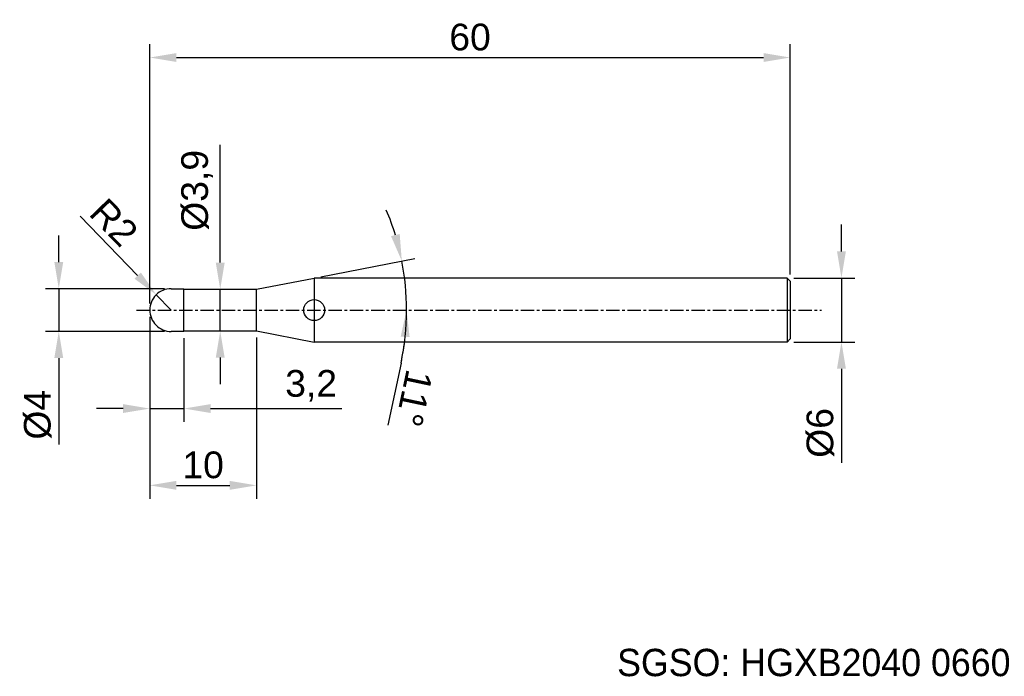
# Model space of a CAD drawing. Header units: millimetres. Extents: x 7887.1 to 7979.4, y 6083.5 to 6145.
import ezdxf
from ezdxf.enums import TextEntityAlignment as Align

# ---------------------------------------------------------------- set-up
doc = ezdxf.new("R2010")
doc.units = ezdxf.units.MM
doc.linetypes.add('CENTER', pattern=[2, 1.25, -0.25, 0.25, -0.25])
for name, color, linetype, lineweight in [('SK1', 4, 'Continuous', 25), ('SK4', 2, 'Continuous', 25), ('SK6', 5, 'Continuous', 25)]:
    doc.layers.add(name, color=color, linetype=linetype, lineweight=lineweight)
doc.styles.add('MS PGothic', font='txt')
doc.styles.get("Standard").update_dxf_attribs({"font": 'arial.ttf'})
doc.dimstyles.new('ISO-25', dxfattribs={"dimtxt": 2.5, "dimasz": 2.5, "dimexe": 1.25, "dimexo": 0.625, "dimtad": 1, "dimtxsty": 'Standard', "dimcen": 2.5, "dimadec": 0, "dimazin": 0, "dimtfac": 1, "dimtmove": 0, "dimatfit": 3, "dimfxl": 1, "dimarcsym": 0})

# ---------------------------------------------------------------- blocks, each defined once
blk = doc.blocks.new('*D101')
at = {"color": 0, "linetype": 'ByBlock', "lineweight": -2, "transparency": 16777216}
for p, q in [((7964.1, 6123.27), (7964.1, 6125.77)), ((7959.632, 6120.77), (7965.35, 6120.77)), ((7964.1, 6120.77), (7964.1, 6114.77)), ((7959.632, 6114.77), (7965.35, 6114.77)), ((7964.1, 6112.27), (7964.1, 6103.465))]:
    blk.add_line(p, q, dxfattribs=at)
at = {"color": 0, "linetype": 'ByBlock', "transparency": 16777216}
for points in [[(7963.683, 6123.27), (7964.517, 6123.27), (7964.1, 6120.77)], [(7963.683, 6112.27), (7964.517, 6112.27), (7964.1, 6114.77)]]:
    blk.add_solid(points, dxfattribs=at)
at = {"layer": 'Defpoints', "color": 0, "linetype": 'ByBlock', "transparency": 16777216}
for p in [(7959.007, 6120.77), (7959.007, 6114.77), (7964.1, 6114.77)]:
    blk.add_point(p, dxfattribs=at)
at = {"color": 0, "linetype": 'ByBlock', "transparency": 16777216, "insert": (7962.129, 6106.269), "char_height": 2.5, "attachment_point": 5, "rotation": 90}
blk.add_mtext('{\\fArial|b0|i0|c134|p34;%%C}6', dxfattribs=at)
blk = doc.blocks.new('*D102')
at = {"color": 0, "linetype": 'ByBlock', "lineweight": -2, "transparency": 16777216}
for p, q in [((7899.307, 6118.395), (7899.307, 6142.671)), ((7959.307, 6121.095), (7959.307, 6142.671)), ((7901.807, 6141.421), (7956.807, 6141.421))]:
    blk.add_line(p, q, dxfattribs=at)
at = {"color": 0, "linetype": 'ByBlock', "transparency": 16777216}
for points in [[(7901.807, 6141.838), (7901.807, 6141.005), (7899.307, 6141.421)], [(7956.807, 6141.838), (7956.807, 6141.005), (7959.307, 6141.421)]]:
    blk.add_solid(points, dxfattribs=at)
at = {"layer": 'Defpoints', "color": 0, "linetype": 'ByBlock', "transparency": 16777216}
for p in [(7959.307, 6141.421), (7959.307, 6120.47), (7899.307, 6117.77)]:
    blk.add_point(p, dxfattribs=at)
at = {"color": 0, "linetype": 'ByBlock', "transparency": 16777216, "insert": (7929.307, 6143.323), "char_height": 2.5, "attachment_point": 5}
blk.add_mtext('60', dxfattribs=at)
blk = doc.blocks.new('*D103')
at = {"color": 0, "linetype": 'ByBlock', "lineweight": -2, "transparency": 16777216}
for p, q in [((7892.774, 6126.567), (7898.174, 6121)), ((7901.307, 6117.77), (7899.915, 6119.206))]:
    blk.add_line(p, q, dxfattribs=at)
at = {"color": 0, "linetype": 'ByBlock', "transparency": 16777216}
blk.add_solid([(7898.473, 6121.29), (7897.875, 6120.71), (7899.915, 6119.206)], dxfattribs=at)
at = {"layer": 'Defpoints', "color": 0, "linetype": 'ByBlock', "transparency": 16777216}
for p in [(7899.915, 6119.206), (7901.307, 6117.77)]:
    blk.add_point(p, dxfattribs=at)
at = {"color": 0, "linetype": 'ByBlock', "transparency": 16777216, "insert": (7895.953, 6125.99), "char_height": 2.5, "attachment_point": 5, "rotation": 314.12969}
blk.add_mtext('R2', dxfattribs=at)
blk = doc.blocks.new('*D104')
at = {"color": 0, "linetype": 'ByBlock', "lineweight": -2, "transparency": 16777216}
for p, q in [((7899.307, 6117.145), (7899.307, 6107.299)), ((7902.507, 6115.145), (7902.507, 6107.299)), ((7896.807, 6108.549), (7894.307, 6108.549)), ((7899.307, 6108.549), (7902.507, 6108.549)), ((7905.007, 6108.549), (7917.31, 6108.549))]:
    blk.add_line(p, q, dxfattribs=at)
at = {"color": 0, "linetype": 'ByBlock', "transparency": 16777216}
for points in [[(7896.807, 6108.966), (7896.807, 6108.133), (7899.307, 6108.549)], [(7905.007, 6108.966), (7905.007, 6108.133), (7902.507, 6108.549)]]:
    blk.add_solid(points, dxfattribs=at)
at = {"layer": 'Defpoints', "color": 0, "linetype": 'ByBlock', "transparency": 16777216}
for p in [(7899.307, 6117.77), (7902.507, 6115.77), (7902.507, 6108.549)]:
    blk.add_point(p, dxfattribs=at)
at = {"color": 0, "linetype": 'ByBlock', "transparency": 16777216, "insert": (7914.423, 6110.677), "char_height": 2.5, "attachment_point": 5}
blk.add_mtext('3,2', dxfattribs=at)
blk = doc.blocks.new('*D105')
at = {"color": 0, "linetype": 'ByBlock', "lineweight": -2, "transparency": 16777216}
for p, q in [((7890.784, 6122.27), (7890.784, 6124.77)), ((7900.682, 6119.77), (7889.534, 6119.77)), ((7890.784, 6119.77), (7890.784, 6115.77)), ((7900.68, 6115.77), (7889.534, 6115.77)), ((7890.784, 6113.27), (7890.784, 6105.172))]:
    blk.add_line(p, q, dxfattribs=at)
at = {"color": 0, "linetype": 'ByBlock', "transparency": 16777216}
for points in [[(7890.368, 6122.27), (7891.201, 6122.27), (7890.784, 6119.77)], [(7890.368, 6113.27), (7891.201, 6113.27), (7890.784, 6115.77)]]:
    blk.add_solid(points, dxfattribs=at)
at = {"layer": 'Defpoints', "color": 0, "linetype": 'ByBlock', "transparency": 16777216}
for p in [(7890.784, 6119.77), (7901.307, 6119.77), (7901.305, 6115.77)]:
    blk.add_point(p, dxfattribs=at)
at = {"color": 0, "linetype": 'ByBlock', "transparency": 16777216, "insert": (7888.813, 6107.971), "char_height": 2.5, "attachment_point": 5, "rotation": 90}
blk.add_mtext('%%C4', dxfattribs=at)
blk = doc.blocks.new('*D106')
at = {"color": 0, "linetype": 'ByBlock', "lineweight": -2, "transparency": 16777216}
for p, q in [((7899.307, 6117.145), (7899.307, 6100.11)), ((7909.307, 6115.195), (7909.307, 6100.11)), ((7901.807, 6101.36), (7906.807, 6101.36))]:
    blk.add_line(p, q, dxfattribs=at)
at = {"color": 0, "linetype": 'ByBlock', "transparency": 16777216}
for points in [[(7901.807, 6101.777), (7901.807, 6100.943), (7899.307, 6101.36)], [(7906.807, 6101.777), (7906.807, 6100.943), (7909.307, 6101.36)]]:
    blk.add_solid(points, dxfattribs=at)
at = {"layer": 'Defpoints', "color": 0, "linetype": 'ByBlock', "transparency": 16777216}
for p in [(7899.307, 6117.77), (7909.307, 6115.82), (7909.307, 6101.36)]:
    blk.add_point(p, dxfattribs=at)
at = {"color": 0, "linetype": 'ByBlock', "transparency": 16777216, "insert": (7904.307, 6103.262), "char_height": 2.5, "attachment_point": 5}
blk.add_mtext('10', dxfattribs=at)
blk = doc.blocks.new('*D107')
at = {"color": 0, "linetype": 'ByBlock', "lineweight": -2, "transparency": 16777216}
for p, q in [((7905.907, 6122.22), (7905.907, 6133.247)), ((7905.907, 6115.82), (7905.907, 6119.72)), ((7906.532, 6119.72), (7907.157, 6119.72)), ((7906.532, 6115.82), (7907.157, 6115.82)), ((7905.907, 6113.32), (7905.907, 6110.82))]:
    blk.add_line(p, q, dxfattribs=at)
at = {"color": 0, "linetype": 'ByBlock', "transparency": 16777216}
for points in [[(7905.491, 6122.22), (7906.324, 6122.22), (7905.907, 6119.72)], [(7905.491, 6113.32), (7906.324, 6113.32), (7905.907, 6115.82)]]:
    blk.add_solid(points, dxfattribs=at)
at = {"layer": 'Defpoints', "color": 0, "linetype": 'ByBlock', "transparency": 16777216}
for p in [(7905.907, 6119.72), (7905.907, 6119.72), (7905.907, 6115.82)]:
    blk.add_point(p, dxfattribs=at)
at = {"color": 0, "linetype": 'ByBlock', "transparency": 16777216, "insert": (7903.739, 6128.984), "char_height": 2.5, "attachment_point": 5, "rotation": 90}
blk.add_mtext('%%C3,9', dxfattribs=at)
blk = doc.blocks.new('*D108')
at = {"color": 0, "linetype": 'ByBlock', "lineweight": -2, "transparency": 16777216}
for p, q in [((7915.323, 6120.889), (7924.146, 6122.605)), ((7922.843, 6112.797), (7921.621, 6107.006))]:
    blk.add_line(p, q, dxfattribs=at)
for start, end in [(16.94959, 22.89918), (360, 11), (348.08471, 360), (348.10082, 354.05041)]:
    blk.add_arc((7899.276, 6117.77), 24.086, start, end, dxfattribs=at)
at = {"color": 0, "linetype": 'ByBlock', "transparency": 16777216}
for points in [[(7922.72, 6124.893), (7921.911, 6124.691), (7922.919, 6122.366)], [(7922.816, 6115.295), (7923.648, 6115.252), (7923.362, 6117.77)]]:
    blk.add_solid(points, dxfattribs=at)
at = {"layer": 'Defpoints', "color": 0, "linetype": 'ByBlock', "transparency": 16777216}
for p in [(7914.709, 6120.77), (7923.165, 6120.845), (7909.307, 6119.72), (7898.062, 6117.77), (7962.22, 6117.77)]:
    blk.add_point(p, dxfattribs=at)
at = {"color": 0, "linetype": 'ByBlock', "transparency": 16777216, "insert": (7924.072, 6109.513), "char_height": 2.5, "attachment_point": 5, "rotation": 258.08471}
blk.add_mtext('11°', dxfattribs=at)

msp = doc.modelspace()

# ---------------------------------------------------------------- linework, layer by layer
at = {"color": 4, "linetype": 'ByBlock'}
for p, q in [((7909.307, 6119.72), (7914.709, 6120.77)), ((7914.709, 6120.77), (7914.709, 6114.77)), ((7901.307, 6119.77), (7902.507, 6119.77)), ((7902.507, 6115.77), (7902.507, 6119.77)), ((7902.507, 6119.72), (7909.307, 6119.72)), ((7909.307, 6115.82), (7909.307, 6119.72)), ((7902.507, 6115.82), (7909.307, 6115.82)), ((7909.307, 6115.82), (7914.709, 6114.77))]:
    msp.add_line(p, q, dxfattribs=at)
msp.add_circle((7914.709, 6117.77), 0.982, dxfattribs=at)
at = {"layer": 'SK1', "linetype": 'Continuous'}
for p, q in [((7959.007, 6120.77), (7914.709, 6120.77)), ((7959.007, 6120.77), (7959.307, 6120.47)), ((7959.007, 6120.77), (7959.007, 6114.77)), ((7959.307, 6120.47), (7959.307, 6115.07)), ((7902.507, 6115.77), (7901.305, 6115.77)), ((7959.007, 6114.77), (7914.709, 6114.77)), ((7959.307, 6115.07), (7959.007, 6114.77))]:
    msp.add_line(p, q, dxfattribs=at)
at = {"layer": 'SK1', "color": 4, "linetype": 'Continuous'}
for start, end in [(90, 180.00003), (179.99997, 270)]:
    msp.add_arc((7901.307, 6117.77), 2, start, end, dxfattribs=at)
at = {"layer": 'SK4', "linetype": 'CENTER'}
msp.add_line((7898.062, 6117.77), (7962.22, 6117.77), dxfattribs=at)

# ---------------------------------------------------------------- texts
at = {"layer": 'SK6', "color": 5, "linetype": 'Continuous', "style": 'MS PGothic'}
msp.add_text('SGSO: HGXB2040 0660', height=2.55961, dxfattribs=at).set_placement((7943.085, 6082.724), align=Align.BOTTOM_LEFT)

# ---------------------------------------------------------------- dimensions: what is measured, and where the dimension line sits
at = {"linetype": 'ByBlock'}
for base, p2, picture, middle in [((7959.307, 6141.421), (7959.307, 6120.47), '*D102', (7929.307, 6141.421)), ((7902.507, 6108.549), (7902.507, 6115.77), '*D104', (7914.423, 6108.549))]:
    dim = msp.add_linear_dim(base=base, p1=(7899.307, 6117.77), p2=p2, dimstyle='ISO-25', dxfattribs=at)
    dim.commit()
    dim.dimension.update_dxf_attribs({"geometry": picture, "text_midpoint": middle, "dimtype": 160})
dim = msp.add_linear_dim(base=(7905.907, 6119.72), p1=(7905.907, 6115.82), p2=(7905.907, 6119.72), angle=90, text='%%C<>', dimstyle='ISO-25', dxfattribs=at)
dim.commit()
dim.dimension.update_dxf_attribs({"geometry": '*D107', "text_midpoint": (7903.739, 6128.984)})
dim = msp.add_radius_dim(center=(7901.307, 6117.77), mpoint=(7899.915, 6119.206), dimstyle='ISO-25', dxfattribs=at)
dim.commit()
dim.dimension.update_dxf_attribs({"geometry": '*D103', "text_midpoint": (7895.953, 6125.99)})
dim = msp.add_angular_dim_2l(base=(7923.165, 6120.845), line1=((7898.062, 6117.77), (7962.22, 6117.77)), line2=((7909.307, 6119.72), (7914.709, 6120.77)), dimstyle='ISO-25', dxfattribs=at)
dim.commit()
dim.dimension.update_dxf_attribs({"geometry": '*D108', "text_midpoint": (7924.072, 6109.513)})
for base, p1, p2, text, picture, middle in [((7964.1, 6114.77), (7959.007, 6120.77), (7959.007, 6114.77), '{\\fArial|b0|i0|c134|p34;%%C}<>', '*D101', (7964.1, 6106.269)), ((7890.784, 6119.77), (7901.305, 6115.77), (7901.307, 6119.77), '%%C<>', '*D105', (7890.784, 6107.971))]:
    dim = msp.add_linear_dim(base=base, p1=p1, p2=p2, angle=90, text=text, dimstyle='ISO-25', dxfattribs=at)
    dim.commit()
    dim.dimension.update_dxf_attribs({"geometry": picture, "text_midpoint": middle, "dimtype": 160})
dim = msp.add_linear_dim(base=(7909.307, 6101.36), p1=(7899.307, 6117.77), p2=(7909.307, 6115.82), dimstyle='ISO-25', dxfattribs=at)
dim.commit()
dim.dimension.update_dxf_attribs({"geometry": '*D106', "text_midpoint": (7904.307, 6103.262)})

doc.saveas('drawing.dxf')
